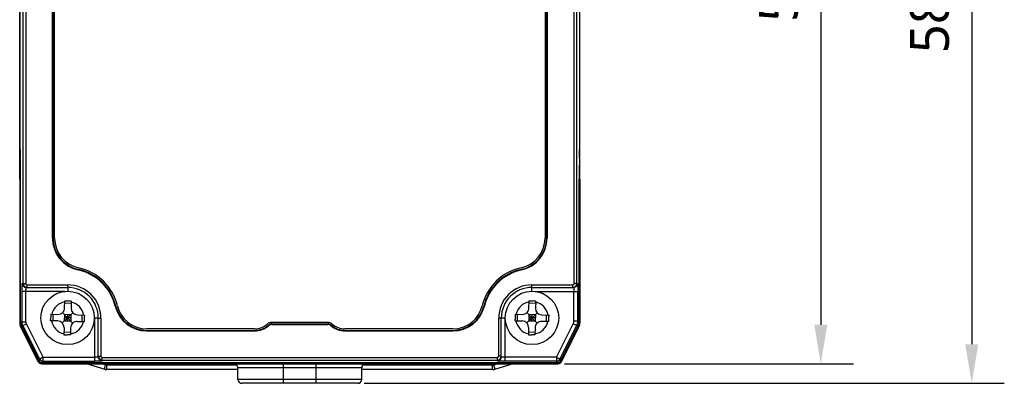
# Model space of a CAD drawing. Header units: millimetres. Extents: x -330 to 72, y 157 to 679.
# Tile 23 of 38: x -320 to -244, y 459 to 487. Entities that reach past the tile are written whole.
import ezdxf

# ---------------------------------------------------------------- set-up
doc = ezdxf.new("R2010")
doc.units = ezdxf.units.MM
doc.header["$LTSCALE"] = 23.1
doc.header["$PDMODE"] = 3
doc.header["$PDSIZE"] = 8
doc.layers.get('0').update_dxf_attribs({"linetype": 'CONTINUOUS'})
doc.layers.get('Defpoints').update_dxf_attribs({"linetype": 'CONTINUOUS'})
for name, color, linetype in [('09_ALL_ROUNDS', 7, 'CONTINUOUS'), ('20_ALL_FEATURES', 7, 'CONTINUOUS'), ('51__DRAFT_DIMS', 7, 'CONTINUOUS')]:
    doc.layers.add(name, color=color, linetype=linetype)
doc.styles.get("Standard").update_dxf_attribs({"font": 'Roboto-Regular.ttf'})
doc.dimstyles.new('DIMSTYLE_8', dxfattribs={"dimtxt": 3, "dimasz": 3, "dimexe": 2.5, "dimexo": 0.5, "dimgap": 0.75, "dimtad": 1, "dimdsep": 46, "dimtxsty": 'STANDARD', "dimblk": '_FILLED', "dimblk1": '_FILLED', "dimblk2": '_FILLED', "dimcen": 0.09, "dimclrt": 3, "dimazin": 2, "dimtp": 0.3, "dimtm": 0.3, "dimtfac": 1, "dimtofl": 0, "dimtmove": 0, "dimatfit": 3, "dimldrblk": '_FILLED', "dimfxl": 1, "dimtolj": 1, "dimarcsym": 0})

# ---------------------------------------------------------------- blocks, each defined once
blk = doc.blocks.new('_FILLED')
at = {"color": 0, "linetype": 'ByBlock'}
blk.add_solid([(0, 0), (-1, 0.167), (-1, -0.167)], dxfattribs=at)
blk = doc.blocks.new('*D5')
at = {"layer": '51__DRAFT_DIMS', "color": 0, "lineweight": -2}
for p, q in [((-277.922, 517.857), (-255.747, 517.857)), ((-258.247, 514.857), (-258.247, 463.857)), ((-277.922, 460.857), (-255.747, 460.857))]:
    blk.add_line(p, q, dxfattribs=at)
at = {"layer": 'Defpoints', "color": 0}
for p in [(-278.422, 517.857), (-278.422, 460.857), (-258.247, 460.857)]:
    blk.add_point(p, dxfattribs=at)
at = {"layer": '51__DRAFT_DIMS', "color": 0, "linetype": 'ByBlock', "lineweight": -2, "xscale": 3, "yscale": 3, "zscale": 3}
for p, rotation in [((-258.247, 517.857), 90), ((-258.247, 460.857), 270)]:
    blk.add_blockref('_FILLED', p, dxfattribs=dict(at, rotation=rotation))
at = {"layer": '51__DRAFT_DIMS', "color": 3, "insert": (-262.997, 489.331), "char_height": 3, "attachment_point": 2, "rotation": 90, "line_spacing_factor": 0.9}
blk.add_mtext('\\A1;57', dxfattribs=at)
blk = doc.blocks.new('*D6')
at = {"layer": '51__DRAFT_DIMS', "color": 0, "lineweight": -2}
for p, q in [((-277.922, 517.857), (-244.163, 517.857)), ((-246.663, 514.857), (-246.663, 462.357)), ((-293.287, 459.357), (-244.163, 459.357))]:
    blk.add_line(p, q, dxfattribs=at)
at = {"layer": 'Defpoints', "color": 0}
for p in [(-278.422, 517.857), (-293.787, 459.357), (-246.663, 459.357)]:
    blk.add_point(p, dxfattribs=at)
at = {"layer": '51__DRAFT_DIMS', "color": 0, "linetype": 'ByBlock', "lineweight": -2, "xscale": 3, "yscale": 3, "zscale": 3}
for p, rotation in [((-246.663, 517.857), 90), ((-246.663, 459.357), 270)]:
    blk.add_blockref('_FILLED', p, dxfattribs=dict(at, rotation=rotation))
at = {"layer": '51__DRAFT_DIMS', "color": 3, "insert": (-251.413, 488.563), "char_height": 3, "attachment_point": 2, "rotation": 90, "line_spacing_factor": 0.9}
blk.add_mtext('\\A1;58.5', dxfattribs=at)

msp = doc.modelspace()

# ---------------------------------------------------------------- linework, layer by layer
at = {"layer": '09_ALL_ROUNDS'}
for p, q in [((-319.73693, 475.02882), (-319.73693, 464.01137)), ((-276.73689, 475.02882), (-276.73689, 464.01137)), ((-319.66162, 464.02914), (-319.73596, 464.01162)), ((-276.80021, 464.02633), (-276.73786, 464.01162)), ((-319.73596, 464.01162), (-319.73693, 464.01137)), ((-319.66702, 463.7196), (-319.668, 463.71939)), ((-318.31985, 461.02308), (-319.668, 463.71939)), ((-319.58139, 463.73988), (-319.66702, 463.7196)), ((-278.15397, 461.02308), (-276.80581, 463.71939)), ((-276.88892, 463.73904), (-276.80679, 463.7196)), ((-276.80679, 463.7196), (-276.80581, 463.71939)), ((-276.8057, 463.71959), (-276.80088, 463.72945)), ((-276.80088, 463.72945), (-276.78129, 463.7747)), ((-276.73786, 464.01162), (-276.73689, 464.01137)), ((-318.31985, 461.02308), (-318.23733, 461.06434)), ((-278.15397, 461.02308), (-278.23667, 461.06443)), ((-318.05152, 460.85724), (-318.05152, 460.94867)), ((-318.05152, 460.85724), (-278.4223, 460.85724)), ((-293.48691, 460.55724), (-302.98691, 460.55724)), ((-299.48691, 459.35724), (-299.48691, 460.85724)), ((-296.98691, 459.35724), (-296.98691, 460.85724)), ((-278.4223, 460.85724), (-278.4223, 460.94878)), ((-293.48691, 459.65724), (-302.98691, 459.65724)), ((-293.78716, 459.35724), (-302.68665, 459.35724))]:
    msp.add_line(p, q, dxfattribs=at)
msp.add_lwpolyline([(-319.69142, 463.77235), (-319.68971, 463.76758), (-319.66811, 463.7196)], dxfattribs=at)
for centre, radius, start, end in [((-319.08405, 464.01137), 0.65288, 180, 206.5650512), ((-277.38976, 464.01137), 0.65288, 333.4349488, 360), ((-318.05152, 461.15724), 0.3, 206.5650512, 270), ((-278.4223, 461.15724), 0.3, 270, 333.4349488), ((-303.28691, 460.55724), 0.3, 0, 90), ((-293.18691, 460.55724), 0.3, 90, 180), ((-302.68691, 459.65724), 0.3, 180, 270), ((-293.78691, 459.65724), 0.3, 270, 360)]:
    msp.add_arc(centre, radius, start, end, dxfattribs=at)
at = {"layer": '20_ALL_FEATURES'}
for p, q in [((-319.46798, 467.01491), (-319.4676, 511.69806)), ((-319.26776, 511.69805), (-319.26813, 467.01491)), ((-277.18204, 467.01516), (-277.18266, 511.6983)), ((-276.98218, 467.01516), (-276.9828, 511.6983)), ((-317.22095, 470.49112), (-317.22095, 508.23446)), ((-317.17905, 508.23403), (-317.17905, 470.49069)), ((-317.05691, 470.48551), (-317.05691, 508.2289)), ((-279.41691, 508.2289), (-279.41691, 470.48551)), ((-279.29476, 470.49069), (-279.29476, 508.23403)), ((-279.25287, 508.23446), (-279.25287, 470.49112)), ((-319.73693, 475.02882), (-319.73693, 503.68567)), ((-276.73689, 475.02882), (-276.73689, 503.68567)), ((-319.7018, 477.27142), (-319.7016, 501.44299)), ((-276.75741, 501.44299), (-276.75707, 477.27142)), ((-319.73693, 477.27146), (-319.7018, 477.27146)), ((-276.75707, 477.27146), (-276.7386, 477.27146)), ((-319.68656, 476.5137), (-319.69137, 476.63502)), ((-276.76712, 476.63502), (-276.77174, 476.5137)), ((-319.66222, 475.02882), (-319.73522, 475.02882)), ((-319.66232, 464.05565), (-319.66222, 475.02878)), ((-276.73689, 475.02882), (-276.79517, 475.02882)), ((-276.79502, 464.11612), (-276.79517, 475.02878)), ((-317.22095, 470.49112), (-317.17905, 470.49069)), ((-279.25287, 470.49112), (-279.29476, 470.49069)), ((-315.2625, 468.06327), (-315.25363, 468.1038)), ((-281.21132, 468.06332), (-281.22019, 468.10384)), ((-316.29128, 466.41442), (-319.55585, 466.41433)), ((-319.55585, 464.08345), (-319.55585, 466.41433)), ((-319.5321, 467.01448), (-319.46798, 467.01491)), ((-319.46798, 467.01491), (-319.26813, 467.01491)), ((-319.25608, 464.08353), (-319.25609, 466.4144)), ((-319.23233, 466.71448), (-316.05122, 466.71493)), ((-319.23233, 466.71448), (-319.16805, 466.71491)), ((-319.16805, 466.91491), (-316.05122, 466.91493)), ((-319.16805, 466.71491), (-319.16805, 466.91491)), ((-316.05122, 466.71493), (-316.05122, 466.91493)), ((-316.05122, 466.7145), (-316.05122, 466.42757)), ((-280.42156, 466.91514), (-277.28211, 466.91516)), ((-280.42155, 466.42758), (-280.42156, 466.91514)), ((-280.42155, 466.71514), (-277.2202, 466.71473)), ((-280.18438, 466.41463), (-276.89754, 466.41457)), ((-277.28211, 466.71516), (-277.28211, 466.91516)), ((-277.2202, 466.71473), (-277.28211, 466.71516)), ((-277.19732, 464.14736), (-277.19733, 466.41465)), ((-276.98218, 467.01516), (-277.18204, 467.01516)), ((-276.92042, 467.01473), (-276.98218, 467.01516)), ((-276.89754, 464.14729), (-276.89754, 466.41457)), ((-316.29086, 465.13394), (-316.27739, 465.68318)), ((-316.27739, 465.68318), (-316.19418, 465.68133)), ((-316.19418, 465.68133), (-316.02746, 465.67737)), ((-315.77755, 465.67093), (-315.79101, 465.12168)), ((-280.64605, 465.13394), (-280.63258, 465.68318)), ((-280.63258, 465.68318), (-280.54936, 465.68134)), ((-280.54936, 465.68134), (-280.38265, 465.67738)), ((-280.13273, 465.67093), (-280.1462, 465.12169)), ((-315.6727, 463.9716), (-316.44593, 464.78369)), ((-315.7821, 465.48491), (-316.28195, 465.49716)), ((-312.40049, 465.27451), (-312.35979, 465.28401)), ((-284.07331, 465.2745), (-284.11402, 465.284)), ((-280.02789, 463.97161), (-280.80111, 464.78369)), ((-280.13728, 465.48491), (-280.63713, 465.49716)), ((-319.55585, 464.08345), (-319.66232, 464.05565)), ((-319.55585, 464.08345), (-319.25608, 464.08353)), ((-317.36446, 464.15995), (-317.36261, 464.24326)), ((-316.81522, 464.14649), (-317.36446, 464.15995)), ((-317.35221, 464.6598), (-316.80296, 464.64634)), ((-317.17872, 464.15512), (-317.16647, 464.65497)), ((-316.46536, 463.99103), (-315.65327, 464.76426)), ((-316.30311, 464.63368), (-316.31537, 464.13383)), ((-315.81552, 464.12157), (-316.31537, 464.13383)), ((-315.80939, 464.37146), (-316.30924, 464.38371)), ((-315.80326, 464.62142), (-316.30311, 464.63368)), ((-316.06544, 464.12766), (-316.05319, 464.62751)), ((-315.80326, 464.62142), (-315.81552, 464.12157)), ((-315.31567, 464.10973), (-314.76642, 464.09627)), ((-315.30341, 464.60958), (-314.75417, 464.59612)), ((-314.95216, 464.10054), (-314.93991, 464.60039)), ((-314.75417, 464.59612), (-314.75602, 464.5128)), ((-314.00474, 464.37353), (-314.00119, 461.05333)), ((-313.70121, 464.36451), (-314.00121, 464.36443)), ((-313.70119, 461.37739), (-313.70121, 464.36494)), ((-313.50121, 464.36495), (-313.50119, 461.44312)), ((-296.09376, 464.03721), (-300.38006, 464.03721)), ((-282.77154, 464.36513), (-282.97154, 464.36512)), ((-282.97152, 461.44316), (-282.97154, 464.36512)), ((-282.77152, 461.37743), (-282.77154, 464.36513)), ((-282.47154, 464.36462), (-282.77154, 464.3647)), ((-282.47152, 461.05337), (-282.46854, 464.37393)), ((-281.71964, 464.15996), (-281.7178, 464.24327)), ((-281.71964, 464.15996), (-281.1704, 464.1465)), ((-281.70739, 464.65981), (-281.15815, 464.64634)), ((-281.53391, 464.15513), (-281.52165, 464.65498)), ((-280.82054, 463.99104), (-280.00846, 464.76426)), ((-280.6583, 464.63368), (-280.67055, 464.13383)), ((-280.1707, 464.12158), (-280.67055, 464.13383)), ((-280.16458, 464.37146), (-280.66443, 464.38372)), ((-280.15845, 464.62143), (-280.6583, 464.63368)), ((-280.42063, 464.12767), (-280.40837, 464.62751)), ((-280.15845, 464.62143), (-280.1707, 464.12158)), ((-279.12161, 464.09627), (-279.67085, 464.10973)), ((-279.6586, 464.60958), (-279.10936, 464.59612)), ((-279.30735, 464.10054), (-279.2951, 464.60039)), ((-279.10936, 464.59612), (-279.1112, 464.5128)), ((-277.19732, 464.14736), (-276.89754, 464.14729)), ((-276.89754, 464.14729), (-276.79502, 464.11612)), ((-319.48684, 463.7915), (-319.59331, 463.7637)), ((-319.59331, 463.7637), (-318.26059, 461.10198)), ((-319.48684, 463.7915), (-319.2188, 463.92579)), ((-318.19474, 461.21097), (-319.48684, 463.7915)), ((-317.93066, 461.35316), (-319.2188, 463.92579)), ((-316.32762, 463.63439), (-316.34108, 463.08514)), ((-315.83668, 463.25835), (-316.33653, 463.2706)), ((-315.82777, 463.62213), (-315.84123, 463.07289)), ((-301.70293, 463.53721), (-309.98712, 463.53721)), ((-309.98712, 463.42025), (-301.70293, 463.42024)), ((-309.98712, 463.37834), (-309.98712, 463.42024)), ((-309.98712, 463.37834), (-301.70293, 463.37834)), ((-301.70293, 463.37834), (-301.70293, 463.42024)), ((-300.62211, 463.78727), (-300.64983, 463.81827)), ((-300.38006, 463.92024), (-296.09376, 463.92024)), ((-300.38006, 463.87834), (-300.38006, 463.92024)), ((-300.38006, 463.87834), (-296.09376, 463.87834)), ((-296.09376, 463.87834), (-296.09376, 463.92024)), ((-295.85169, 463.78728), (-295.82398, 463.81828)), ((-286.48669, 463.53721), (-294.77088, 463.53721)), ((-294.77088, 463.42024), (-286.48669, 463.42025)), ((-294.77088, 463.37834), (-294.77088, 463.42024)), ((-294.77088, 463.37834), (-286.48669, 463.37834)), ((-286.48669, 463.37834), (-286.48669, 463.42024)), ((-280.68281, 463.63439), (-280.69627, 463.08515)), ((-280.19187, 463.25836), (-280.69172, 463.27061)), ((-280.18296, 463.62214), (-280.19642, 463.07289)), ((-278.54096, 461.35321), (-277.25076, 463.92189)), ((-278.27697, 461.21085), (-276.98288, 463.78726)), ((-278.21349, 461.10187), (-276.88035, 463.75609)), ((-277.25076, 463.92189), (-276.98288, 463.78726)), ((-276.98288, 463.78726), (-276.88035, 463.75609)), ((-315.92451, 463.07474), (-316.09117, 463.0787)), ((-315.84123, 463.07289), (-315.92451, 463.07474)), ((-280.2797, 463.07474), (-280.44635, 463.0787)), ((-280.19642, 463.07289), (-280.2797, 463.07474)), ((-318.19474, 461.21097), (-318.26059, 461.10198)), ((-317.9395, 461.05333), (-318.00535, 460.94433)), ((-317.9395, 461.05333), (-314.00119, 461.05333)), ((-317.93066, 461.35316), (-314.00119, 461.35316)), ((-313.70119, 461.44312), (-313.50119, 461.44312)), ((-313.40119, 461.34304), (-283.07152, 461.34307)), ((-313.40119, 461.07764), (-313.40119, 461.34304)), ((-313.40119, 461.1432), (-283.07152, 461.14324)), ((-283.07152, 461.07768), (-283.07152, 461.34307)), ((-282.77152, 461.44316), (-282.97152, 461.44316)), ((-278.54096, 461.35321), (-282.47152, 461.3532)), ((-278.53231, 461.05337), (-282.47152, 461.05337)), ((-278.46882, 460.94437), (-278.53231, 461.05337)), ((-278.27697, 461.21085), (-278.21349, 461.10187)), ((-318.00535, 460.94433), (-278.46882, 460.94437)), ((-313.18245, 460.42914), (-314.60945, 460.85724)), ((-313.12498, 460.76213), (-313.44203, 460.85724)), ((-303.05732, 460.74948), (-313.03877, 460.74948)), ((-313.03877, 460.40805), (-313.03877, 460.74948)), ((-302.98691, 460.40805), (-313.03877, 460.40805)), ((-302.98691, 459.65724), (-302.98691, 460.55724)), ((-293.48691, 459.65724), (-293.48691, 460.55724)), ((-283.43877, 460.40805), (-293.48691, 460.40805)), ((-283.43877, 460.74948), (-293.41649, 460.74948)), ((-283.43877, 460.40805), (-283.43877, 460.74948)), ((-283.03552, 460.85724), (-283.35257, 460.76213)), ((-281.86809, 460.85724), (-283.2951, 460.42914))]:
    msp.add_line(p, q, dxfattribs=at)
for centre in [(-316.05931, 464.37782), (-280.4145, 464.37783)]:
    msp.add_circle(centre, 2.05, dxfattribs=at)
for centre, radius, start, end in [((-319.63649, 476.42282), 0.10044, 169.3462614, 179.936843), ((-276.84412, 476.30016), 0.10736, 10.6851465, 20.7557772), ((-276.83732, 476.3015), 0.10044, 0.063157, 10.6537386), ((-314.73691, 470.4911), 2.48403, 179.9996007, 257.7847849), ((-314.73691, 470.49068), 2.44213, 179.9996007, 257.7847849), ((-314.73691, 470.48551), 2.32, 180, 257.7847406), ((-281.73691, 470.48551), 2.32, 282.2152592, 360), ((-281.7369, 470.49068), 2.44213, 282.2152151, 0.0003993), ((-281.7369, 470.4911), 2.48403, 282.2152151, 0.0003993), ((-316.05931, 464.38261), 3.76594, 13.6996451, 77.7847848), ((-316.05931, 464.38218), 3.80784, 13.6996451, 77.7847848), ((-316.05931, 464.37701), 3.93, 13.6996003, 77.7847389), ((-280.4145, 464.37701), 3.93, 102.2152612, 166.3003998), ((-280.4145, 464.38218), 3.80784, 102.2152152, 166.3003549), ((-280.4145, 464.38261), 3.76594, 102.2152152, 166.3003549), ((-319.23207, 467.01444), 0.30002, 179.9907864, 239.7342819), ((-319.16801, 467.01487), 0.29996, 179.9921637, 269.991798), ((-319.23297, 467.01271), 0.29809, 239.7342819, 247.4985677), ((-319.16809, 467.01495), 0.10004, 180.0220693, 270.0226587), ((-316.05121, 464.36498), 2.54997, 359.9991485, 90.0003372), ((-316.05121, 464.36493), 2.35, 0.0003366, 90.0003372), ((-280.42154, 464.36519), 2.54997, 90.0003372, 180.0015301), ((-280.42154, 464.36514), 2.35, 90.0003372, 180.0003366), ((-277.28215, 467.01512), 0.29997, 270.0082388, 0.0077693), ((-277.28207, 467.01519), 0.10004, 269.9797267, 359.9797719), ((-277.22044, 467.01469), 0.30002, 301.2156967, 0.0091402), ((-316.05931, 464.37804), 1.25, 100.1326768, 167.0587588), ((-318.03775, 382.8976), 82.80418, 88.4358699, 88.6088559), ((-316.05931, 464.37804), 1.25, 10.1326761, 77.0587579), ((-280.4145, 464.37804), 1.25, 100.1326768, 167.0587588), ((-282.39294, 382.8976), 82.80418, 88.4358699, 88.6088559), ((-280.4145, 464.37804), 1.25, 10.1326761, 77.0587579), ((-316.79071, 465.14619), 0.5, 268.5957173, 358.5957174), ((-315.29116, 465.10943), 0.5, 178.5957174, 268.5957173), ((-309.98712, 465.86281), 2.48403, 193.6996449, 270), ((-309.98712, 465.86238), 2.44213, 193.6996449, 270), ((-309.98712, 465.85721), 2.32, 193.6995998, 270), ((-286.48669, 465.85721), 2.32, 270, 346.3004), ((-286.48669, 465.86238), 2.44213, 270, 346.3003551), ((-286.48669, 465.86281), 2.48403, 270, 346.3003551), ((-281.1459, 465.14619), 0.5, 268.5957173, 358.5957174), ((-279.64635, 465.10943), 0.5, 178.5957174, 268.5957173), ((-229.09475, 462.24661), 88.29044, 178.4337724, 178.704171), ((-316.05931, 464.37804), 1.25, 190.1326761, 257.0587579), ((-316.82747, 463.64664), 0.5, 358.5957174, 88.5957173), ((-316.05931, 464.37804), 1.25, 280.1326768, 347.0587588), ((-315.32792, 463.60988), 0.5, 88.5957173, 178.5957174), ((-403.03102, 466.50963), 88.29758, 358.4337852, 358.7041557), ((-300.38006, 463.50721), 0.53, 90, 131.4096221), ((-296.09376, 463.50721), 0.53, 48.5903779, 90), ((-193.44994, 462.24662), 88.29044, 178.4337724, 178.704171), ((-280.4145, 464.37804), 1.25, 190.1326761, 257.0587579), ((-281.18266, 463.64665), 0.5, 358.5957174, 88.5957173), ((-280.4145, 464.37804), 1.25, 280.1326768, 347.0587588), ((-279.68311, 463.60988), 0.5, 88.5957173, 178.5957174), ((-367.3862, 466.50964), 88.29758, 358.4337852, 358.7041557), ((-301.70293, 465.00721), 1.47, 270, 311.4096221), ((-301.70293, 465.01238), 1.59214, 270, 311.4095734), ((-301.70293, 465.01281), 1.63403, 270, 311.4095734), ((-300.38006, 463.51238), 0.40785, 90, 131.4095734), ((-300.38006, 463.51281), 0.36596, 90, 131.4095734), ((-296.09376, 463.51238), 0.40785, 48.5904266, 90), ((-296.09376, 463.51281), 0.36596, 48.5904266, 90), ((-294.77088, 465.01281), 1.63403, 228.5904266, 270), ((-294.77088, 465.01238), 1.59214, 228.5904266, 270), ((-294.77088, 465.00721), 1.47, 228.5903779, 270), ((-314.07478, 546.10716), 83.05294, 268.4363487, 268.6088166), ((-278.42996, 546.10716), 83.05294, 268.4363487, 268.6088166), ((-317.93923, 461.33921), 0.28588, 206.6523057, 269.9467295), ((-313.40123, 461.44316), 0.29996, 180.008902, 270.0083116), ((-313.40124, 461.37767), 0.30003, 209.9729008, 270.0097675), ((-313.40115, 461.44308), 0.10004, 179.9770451, 269.9763663), ((-283.07148, 461.4432), 0.29996, 269.9918883, 359.9918554), ((-283.07156, 461.44311), 0.10004, 270.0238058, 0.0235942), ((-283.07147, 461.3777), 0.30003, 269.9903708, 330.0417221), ((-283.06962, 461.37674), 0.29795, 330.0417221, 337.4995667), ((-278.53256, 461.33954), 0.28617, 270.0506511, 333.275582), ((-313.03877, 460.90805), 0.5, 253.3007558, 270), ((-313.03854, 461.05106), 0.30159, 253.344966, 269.9557899), ((-283.43901, 461.05107), 0.30159, 270.0443921, 286.654852), ((-283.43877, 460.90805), 0.5, 270, 286.6992442)]:
    msp.add_arc(centre, radius, start, end, dxfattribs=at)
for centre, major_axis, ratio, start_param, end_param in [((-319.66617, 477.27142), (0.00001, 0.9), 0.03959225, -4.71238865, -3.92699049), ((-276.79139, 477.27142), (-0.00001, 0.9), 0.03812873, -2.35619502, -1.57079686), ((-319.74537, 475.02878), (0.00002, 2.1), 0.03959225, 4.71238931, 5.49778748), ((-276.7151, 475.02878), (-0.00003, 2.1), 0.03812873, 7.06858294, 7.85398111), ((-319.0092, 464.05591), (0.63196, 0.16503), 0.99916383, 2.88636109, 3.35020176), ((-277.59831, 464.11646), (0.76861, -0.23368), 0.99920685, -0.17017942, 0.29494235), ((-318.00507, 461.23024), (0.1479, 0.24479), 0.99888133, -3.70417594, -2.59858511), ((-278.4691, 461.23057), (-0.14408, 0.24738), 0.99890245, -3.66853046, -2.56417634)]:
    msp.add_ellipse(centre, major_axis=major_axis, ratio=ratio, start_param=start_param, end_param=end_param, dxfattribs=at)
for points, knots in [([(-319.73693, 476.30161), (-319.73693, 476.3196), (-319.72585, 476.35809), (-319.69863, 476.38646), (-319.68258, 476.39852)], [0, 0, 0, 0, 0.47269279, 1, 1, 1, 1]), ([(-319.68698, 476.51642), (-319.69332, 476.51134), (-319.71544, 476.49102), (-319.73116, 476.46296), (-319.7352, 476.44139)], [0, 0, 0, 0, 0.27018306, 1, 1, 1, 1]), ([(-276.77603, 476.38564), (-276.77239, 476.38215), (-276.75914, 476.36823), (-276.74873, 476.35146), (-276.74372, 476.33821)], [0, 0, 0, 0, 0.26239387, 1, 1, 1, 1]), ([(-276.73689, 476.42293), (-276.73689, 476.42999), (-276.74003, 476.45949), (-276.75622, 476.48664), (-276.7718, 476.50275)], [0, 0, 0, 0, 0.23958236, 1, 1, 1, 1]), ([(-319.55585, 466.41433), (-319.55585, 466.45075), (-319.55534, 466.58461), (-319.55322, 466.71849), (-319.54975, 466.81588)], [0, 0, 0, 0, 0.27206151, 1, 1, 1, 1]), ([(-319.54975, 466.81588), (-319.54875, 466.84388), (-319.54711, 466.88331), (-319.54419, 466.93214), (-319.54202, 466.96068), (-319.53984, 466.98282), (-319.5375, 466.99979), (-319.53553, 467.0085), (-319.53348, 467.01447), (-319.5321, 467.01448)], [0, 0, 0, 0, 0.41970552, 0.59081632, 0.73364993, 0.8467055, 0.9287143, 0.97932462, 1, 1, 1, 1]), ([(-319.25609, 466.4144), (-319.25609, 466.45273), (-319.25528, 466.50841), (-319.25238, 466.57911), (-319.2495, 466.62417), (-319.24619, 466.66056), (-319.24218, 466.68909), (-319.2388, 466.70429), (-319.2348, 466.71447), (-319.23233, 466.71448)], [0, 0, 0, 0, 0.37962504, 0.55109766, 0.70143841, 0.82509537, 0.91746383, 0.97559991, 1, 1, 1, 1]), ([(-277.2202, 466.71473), (-277.2175, 466.71472), (-277.21366, 466.70281), (-277.21005, 466.68596), (-277.2061, 466.65348), (-277.20417, 466.62941), (-277.2032, 466.61539)], [0, 0, 0, 0, 0.07962473, 0.27515338, 0.58587688, 1, 1, 1, 1]), ([(-277.2032, 466.61539), (-277.2022, 466.60075), (-277.1985, 466.5339), (-277.19733, 466.46692), (-277.19733, 466.41465)], [0, 0, 0, 0, 0.21919629, 1, 1, 1, 1]), ([(-276.92042, 467.01473), (-276.91906, 467.01472), (-276.91714, 467.00868), (-276.9152, 467.00003), (-276.91297, 466.98302), (-276.91086, 466.96086), (-276.90877, 466.93228), (-276.90596, 466.88339), (-276.90438, 466.84392), (-276.90342, 466.81589)], [0, 0, 0, 0, 0.02041515, 0.07095085, 0.15294874, 0.26603198, 0.40892119, 0.58010764, 1, 1, 1, 1]), ([(-276.90342, 466.81589), (-276.90241, 466.78658), (-276.89872, 466.65284), (-276.89755, 466.51904), (-276.89754, 466.41457)], [0, 0, 0, 0, 0.219154, 1, 1, 1, 1]), ([(-313.70121, 464.36494), (-313.7012, 464.36527), (-313.69915, 464.36465), (-313.697, 464.36536), (-313.69185, 464.36506), (-313.68213, 464.36536), (-313.6653, 464.36525), (-313.64083, 464.36561), (-313.61089, 464.3663), (-313.56375, 464.36689), (-313.5267, 464.3659), (-313.50121, 464.36495)], [0, 0, 0, 0, 0.00486738, 0.0192961, 0.04311331, 0.0761413, 0.16863181, 0.29291711, 0.44439654, 0.61734116, 1, 1, 1, 1]), ([(-317.93066, 461.35316), (-317.96347, 461.33533), (-318.05169, 461.28829), (-318.13944, 461.24037), (-318.19474, 461.21097)], [0, 0, 0, 0, 0.37357312, 1, 1, 1, 1]), ([(-317.9395, 461.05333), (-317.93925, 461.06207), (-317.93624, 461.16202), (-317.93371, 461.26197), (-317.93066, 461.35316)], [0, 0, 0, 0, 0.08751952, 1, 1, 1, 1]), ([(-313.80053, 461.35938), (-313.81517, 461.35832), (-313.88198, 461.35441), (-313.94893, 461.35316), (-314.00119, 461.35316)], [0, 0, 0, 0, 0.21921811, 1, 1, 1, 1]), ([(-313.60005, 461.05956), (-313.62934, 461.0585), (-313.76302, 461.05458), (-313.89677, 461.05333), (-314.00119, 461.05333)], [0, 0, 0, 0, 0.21916659, 1, 1, 1, 1]), ([(-313.70119, 461.37739), (-313.70119, 461.37464), (-313.71293, 461.37039), (-313.72999, 461.36668), (-313.76239, 461.36243), (-313.7865, 461.3604), (-313.80053, 461.35938)], [0, 0, 0, 0, 0.08095055, 0.27650422, 0.58671779, 1, 1, 1, 1]), ([(-313.40119, 461.07764), (-313.40119, 461.07625), (-313.40714, 461.0741), (-313.41589, 461.07212), (-313.43286, 461.06971), (-313.45504, 461.06748), (-313.48361, 461.06525), (-313.53252, 461.06227), (-313.57201, 461.06059), (-313.60005, 461.05956)], [0, 0, 0, 0, 0.02078469, 0.07140219, 0.15339697, 0.26643319, 0.40924821, 0.58034021, 1, 1, 1, 1]), ([(-282.87334, 461.05963), (-282.90129, 461.06065), (-282.94065, 461.06233), (-282.98939, 461.06531), (-283.01787, 461.06753), (-283.03997, 461.06976), (-283.05688, 461.07217), (-283.0656, 461.07414), (-283.07152, 461.07629), (-283.07152, 461.07768)], [0, 0, 0, 0, 0.41971654, 0.59080932, 0.73361459, 0.84664036, 0.92861826, 0.97921401, 1, 1, 1, 1]), ([(-282.47152, 461.05337), (-282.50798, 461.05337), (-282.64193, 461.0539), (-282.7759, 461.05606), (-282.87334, 461.05963)], [0, 0, 0, 0, 0.27212509, 1, 1, 1, 1]), ([(-282.47152, 461.3532), (-282.50985, 461.3532), (-282.56553, 461.35403), (-282.63623, 461.35699), (-282.68127, 461.35993), (-282.71766, 461.36329), (-282.74615, 461.3674), (-282.7614, 461.37082), (-282.77152, 461.37496), (-282.77152, 461.37743)], [0, 0, 0, 0, 0.37958581, 0.55102684, 0.70133135, 0.82495591, 0.91730498, 0.97545653, 1, 1, 1, 1]), ([(-278.27697, 461.21085), (-278.28461, 461.21503), (-278.3727, 461.26232), (-278.46079, 461.30959), (-278.54096, 461.35321)], [0, 0, 0, 0, 0.08711526, 1, 1, 1, 1]), ([(-278.54096, 461.35321), (-278.53974, 461.31588), (-278.53705, 461.21593), (-278.53438, 461.11598), (-278.53231, 461.05337)], [0, 0, 0, 0, 0.3735367, 1, 1, 1, 1]), ([(-313.18245, 460.42914), (-313.18813, 460.43085), (-313.19875, 460.44453), (-313.20325, 460.47281), (-313.20329, 460.51233), (-313.19434, 460.57948), (-313.17119, 460.66552), (-313.14272, 460.73255), (-313.12498, 460.76213)], [0, 0, 0, 0, 0.05051238, 0.13062762, 0.24408886, 0.38496385, 0.70637731, 1, 1, 1, 1]), ([(-283.2951, 460.42914), (-283.28941, 460.43085), (-283.27879, 460.44453), (-283.2743, 460.47281), (-283.27426, 460.51233), (-283.28321, 460.57948), (-283.30635, 460.66552), (-283.33482, 460.73255), (-283.35257, 460.76213)], [0, 0, 0, 0, 0.05051213, 0.1306273, 0.24408855, 0.3849636, 0.70637723, 1, 1, 1, 1])]:
    msp.add_open_spline(points, degree=3, knots=knots, dxfattribs=at)
for points in [[(-319.23233, 466.71448), (-319.27132, 466.71448), (-319.31102, 466.72241), (-319.34705, 466.73732)], [(-277.06502, 466.75806), (-277.11095, 466.73023), (-277.1665, 466.71473), (-277.2202, 466.71473)], [(-319.48684, 463.7915), (-319.53159, 463.88092), (-319.55583, 463.98345), (-319.55585, 464.08345)], [(-319.2188, 463.92579), (-319.24299, 463.9741), (-319.25608, 464.0295), (-319.25608, 464.08353)], [(-277.25076, 463.92189), (-277.21609, 463.99091), (-277.19732, 464.07012), (-277.19732, 464.14736)], [(-276.98288, 463.78726), (-276.92754, 463.89748), (-276.89756, 464.02395), (-276.89754, 464.14729)], [(-313.66118, 461.22785), (-313.68696, 461.27255), (-313.70119, 461.32579), (-313.70119, 461.37739)], [(-282.77152, 461.37743), (-282.77152, 461.33845), (-282.77945, 461.29875), (-282.79436, 461.26272)]]:
    msp.add_open_spline(points, degree=3, dxfattribs=at)

# ---------------------------------------------------------------- dimensions: what is measured, and where the dimension line sits
at = {"layer": '51__DRAFT_DIMS'}
for base, p2, picture, middle in [((-246.66294, 459.35724), (-293.78691, 459.35724), '*D6', (-246.66294, 488.5633)), ((-258.24736, 460.85724), (-278.4223, 460.85724), '*D5', (-258.24736, 489.33088))]:
    dim = msp.add_linear_dim(base=base, p1=(-278.4223, 517.85724), p2=p2, angle=270, dimstyle='DIMSTYLE_8', dxfattribs=at)
    dim.commit()
    dim.dimension.update_dxf_attribs({"geometry": picture, "text_midpoint": middle, "dimtype": 160})

doc.saveas('drawing.dxf')
